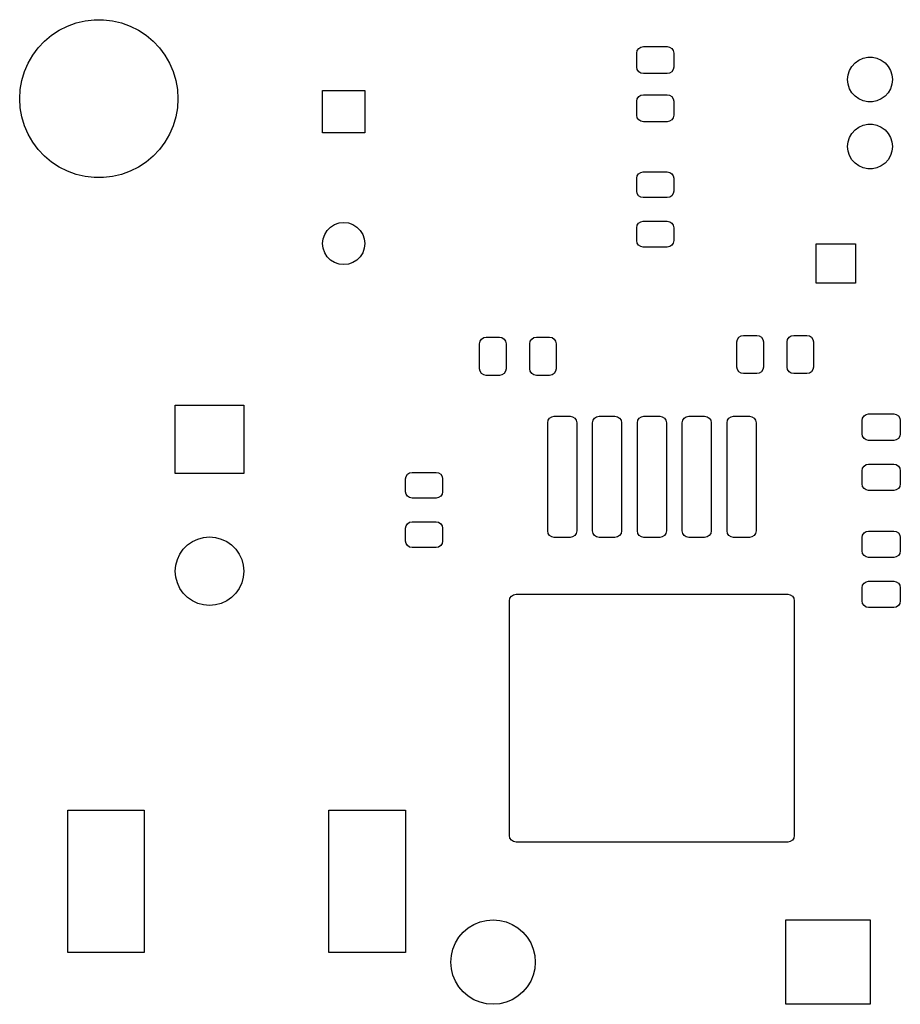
# Model space of a CAD drawing. Extents: x 44 to 145, y -86 to -26.
# Tile 4 of 10: x 44 to 77, y -63 to -26. Entities that reach past the tile are written whole.
import ezdxf

# ---------------------------------------------------------------- set-up
doc = ezdxf.new("R2010")
doc.units = 0
doc.layers.add('BLACK', color=7, linetype='CONTINUOUS')

msp = doc.modelspace()

# ---------------------------------------------------------------- linework, layer by layer
at = {"layer": 'BLACK', "linetype": 'CONTINUOUS'}
for p, q in [((45.911761, -25.845352), (46.23959, -25.726031)), ((46.23959, -25.726031), (46.579055, -25.645577)), ((46.579055, -25.645577), (46.925566, -25.605076)), ((46.925566, -25.605076), (47.274434, -25.605076)), ((47.274434, -25.605076), (47.620945, -25.645577)), ((47.620945, -25.645577), (47.96041, -25.726031)), ((47.96041, -25.726031), (48.288239, -25.845352)), ((45.308524, -26.19363), (45.6, -26.001924)), ((45.6, -26.001924), (45.911761, -25.845352)), ((48.288239, -25.845352), (48.6, -26.001924)), ((48.6, -26.001924), (48.891476, -26.19363)), ((44.801867, -26.671637), (45.041275, -26.417879)), ((45.041275, -26.417879), (45.308524, -26.19363)), ((48.891476, -26.19363), (49.158725, -26.417879)), ((49.158725, -26.417879), (49.398133, -26.671637)), ((44.593537, -26.951473), (44.801867, -26.671637)), ((49.398133, -26.671637), (49.606463, -26.951473)), ((67.5, -26.875), (67.51903, -26.779329)), ((67.5, -27.4), (67.5, -26.875)), ((67.51903, -26.779329), (67.573223, -26.698223)), ((67.573223, -26.698223), (67.654329, -26.64403)), ((67.654329, -26.64403), (67.75, -26.625)), ((67.75, -26.625), (68.65, -26.625)), ((68.65, -26.625), (68.745671, -26.64403)), ((68.745671, -26.64403), (68.826777, -26.698223)), ((68.826777, -26.698223), (68.88097, -26.779329)), ((68.88097, -26.779329), (68.9, -26.875)), ((68.9, -26.875), (68.9, -27.4)), ((44.280922, -27.57394), (44.419102, -27.253602)), ((44.419102, -27.253602), (44.593537, -26.951473)), ((49.606463, -26.951473), (49.780898, -27.253602)), ((49.780898, -27.253602), (49.919078, -27.57394)), ((75.657336, -27.375383), (75.776239, -27.243327)), ((75.776239, -27.243327), (75.92, -27.138878)), ((75.92, -27.138878), (76.082336, -27.066602)), ((76.082336, -27.066602), (76.256151, -27.029656)), ((76.256151, -27.029656), (76.433849, -27.029656)), ((76.433849, -27.029656), (76.607664, -27.066602)), ((76.607664, -27.066602), (76.77, -27.138878)), ((76.77, -27.138878), (76.913761, -27.243327)), ((76.913761, -27.243327), (77.032664, -27.375383)), ((44.180865, -27.908152), (44.280922, -27.57394)), ((49.919078, -27.57394), (50.019135, -27.908152)), ((67.51903, -27.495671), (67.5, -27.4)), ((67.573223, -27.576777), (67.51903, -27.495671)), ((67.654329, -27.63097), (67.573223, -27.576777)), ((68.826777, -27.576777), (68.745671, -27.63097)), ((68.88097, -27.495671), (68.826777, -27.576777)), ((68.9, -27.4), (68.88097, -27.495671)), ((75.513575, -27.698275), (75.568486, -27.529274)), ((75.568486, -27.529274), (75.657336, -27.375383)), ((77.032664, -27.375383), (77.121514, -27.529274)), ((77.121514, -27.529274), (77.176425, -27.698275)), ((44.120285, -28.251721), (44.180865, -27.908152)), ((50.019135, -27.908152), (50.079715, -28.251721)), ((67.75, -27.65), (67.654329, -27.63097)), ((68.65, -27.65), (67.75, -27.65)), ((68.745671, -27.63097), (68.65, -27.65)), ((75.495, -27.875), (75.513575, -27.698275)), ((75.513575, -28.051725), (75.495, -27.875)), ((77.176425, -27.698275), (77.195, -27.875)), ((77.195, -27.875), (77.176425, -28.051725)), ((44.1, -28.6), (44.120285, -28.251721)), ((50.079715, -28.251721), (50.1, -28.6)), ((55.588, -29.893349), (55.588, -28.293349)), ((55.588, -28.293349), (57.188, -28.293349)), ((57.188, -28.293349), (57.188, -29.893349)), ((75.568486, -28.220726), (75.513575, -28.051725)), ((75.657336, -28.374617), (75.568486, -28.220726)), ((75.776239, -28.506673), (75.657336, -28.374617)), ((77.032664, -28.374617), (76.913761, -28.506673)), ((77.121514, -28.220726), (77.032664, -28.374617)), ((77.176425, -28.051725), (77.121514, -28.220726)), ((44.120285, -28.948279), (44.1, -28.6)), ((50.1, -28.6), (50.079715, -28.948279)), ((67.5, -28.7), (67.51903, -28.604329)), ((67.5, -29.225), (67.5, -28.7)), ((67.51903, -28.604329), (67.573223, -28.523223)), ((67.573223, -28.523223), (67.654329, -28.46903)), ((67.654329, -28.46903), (67.75, -28.45)), ((67.75, -28.45), (68.65, -28.45)), ((68.65, -28.45), (68.745671, -28.46903)), ((68.745671, -28.46903), (68.826777, -28.523223)), ((68.826777, -28.523223), (68.88097, -28.604329)), ((68.88097, -28.604329), (68.9, -28.7)), ((68.9, -28.7), (68.9, -29.225)), ((75.92, -28.611122), (75.776239, -28.506673)), ((76.082336, -28.683398), (75.92, -28.611122)), ((76.256151, -28.720344), (76.082336, -28.683398)), ((76.433849, -28.720344), (76.256151, -28.720344)), ((76.607664, -28.683398), (76.433849, -28.720344)), ((76.77, -28.611122), (76.607664, -28.683398)), ((76.913761, -28.506673), (76.77, -28.611122)), ((44.180865, -29.291848), (44.120285, -28.948279)), ((50.079715, -28.948279), (50.019135, -29.291848)), ((44.280922, -29.62606), (44.180865, -29.291848)), ((50.019135, -29.291848), (49.919078, -29.62606)), ((67.51903, -29.320671), (67.5, -29.225)), ((67.573223, -29.401777), (67.51903, -29.320671)), ((67.654329, -29.45597), (67.573223, -29.401777)), ((67.75, -29.475), (67.654329, -29.45597)), ((68.65, -29.475), (67.75, -29.475)), ((68.745671, -29.45597), (68.65, -29.475)), ((68.826777, -29.401777), (68.745671, -29.45597)), ((68.88097, -29.320671), (68.826777, -29.401777)), ((68.9, -29.225), (68.88097, -29.320671)), ((44.419102, -29.946398), (44.280922, -29.62606)), ((49.919078, -29.62606), (49.780898, -29.946398)), ((75.657336, -29.915383), (75.776239, -29.783327)), ((75.776239, -29.783327), (75.92, -29.678878)), ((75.92, -29.678878), (76.082336, -29.606602)), ((76.082336, -29.606602), (76.256151, -29.569656)), ((76.256151, -29.569656), (76.433849, -29.569656)), ((76.433849, -29.569656), (76.607664, -29.606602)), ((76.607664, -29.606602), (76.77, -29.678878)), ((76.77, -29.678878), (76.913761, -29.783327)), ((76.913761, -29.783327), (77.032664, -29.915383)), ((44.593537, -30.248527), (44.419102, -29.946398)), ((49.780898, -29.946398), (49.606463, -30.248527)), ((57.188, -29.893349), (55.588, -29.893349)), ((75.495, -30.415), (75.513575, -30.238275)), ((75.513575, -30.238275), (75.568486, -30.069274)), ((75.568486, -30.069274), (75.657336, -29.915383)), ((77.032664, -29.915383), (77.121514, -30.069274)), ((77.121514, -30.069274), (77.176425, -30.238275)), ((77.176425, -30.238275), (77.195, -30.415)), ((44.801867, -30.528363), (44.593537, -30.248527)), ((45.041275, -30.782121), (44.801867, -30.528363)), ((49.398133, -30.528363), (49.158725, -30.782121)), ((49.606463, -30.248527), (49.398133, -30.528363)), ((75.513575, -30.591725), (75.495, -30.415)), ((75.568486, -30.760726), (75.513575, -30.591725)), ((77.176425, -30.591725), (77.121514, -30.760726)), ((77.195, -30.415), (77.176425, -30.591725)), ((45.308524, -31.00637), (45.041275, -30.782121)), ((49.158725, -30.782121), (48.891476, -31.00637)), ((75.657336, -30.914617), (75.568486, -30.760726)), ((75.776239, -31.046673), (75.657336, -30.914617)), ((77.032664, -30.914617), (76.913761, -31.046673)), ((77.121514, -30.760726), (77.032664, -30.914617)), ((45.6, -31.198076), (45.308524, -31.00637)), ((45.911761, -31.354648), (45.6, -31.198076)), ((46.23959, -31.473969), (45.911761, -31.354648)), ((48.288239, -31.354648), (47.96041, -31.473969)), ((48.6, -31.198076), (48.288239, -31.354648)), ((48.891476, -31.00637), (48.6, -31.198076)), ((75.92, -31.151122), (75.776239, -31.046673)), ((76.082336, -31.223398), (75.92, -31.151122)), ((76.256151, -31.260344), (76.082336, -31.223398)), ((76.433849, -31.260344), (76.256151, -31.260344)), ((76.607664, -31.223398), (76.433849, -31.260344)), ((76.77, -31.151122), (76.607664, -31.223398)), ((76.913761, -31.046673), (76.77, -31.151122)), ((46.579055, -31.554423), (46.23959, -31.473969)), ((46.925566, -31.594924), (46.579055, -31.554423)), ((47.274434, -31.594924), (46.925566, -31.594924)), ((47.620945, -31.554423), (47.274434, -31.594924)), ((47.96041, -31.473969), (47.620945, -31.554423)), ((67.5, -31.61875), (67.518554, -31.525471)), ((67.5, -32.10625), (67.5, -31.61875)), ((67.518554, -31.525471), (67.571393, -31.446393)), ((67.571393, -31.446393), (67.650471, -31.393554)), ((67.650471, -31.393554), (67.74375, -31.375)), ((67.74375, -31.375), (68.65625, -31.375)), ((68.65625, -31.375), (68.749529, -31.393554)), ((68.749529, -31.393554), (68.828607, -31.446393)), ((68.828607, -31.446393), (68.881446, -31.525471)), ((68.881446, -31.525471), (68.9, -31.61875)), ((68.9, -31.61875), (68.9, -32.10625)), ((67.518554, -32.199529), (67.5, -32.10625)), ((68.9, -32.10625), (68.881446, -32.199529)), ((67.571393, -32.278607), (67.518554, -32.199529)), ((67.650471, -32.331446), (67.571393, -32.278607)), ((67.74375, -32.35), (67.650471, -32.331446)), ((68.65625, -32.35), (67.74375, -32.35)), ((68.749529, -32.331446), (68.65625, -32.35)), ((68.828607, -32.278607), (68.749529, -32.331446)), ((68.881446, -32.199529), (68.828607, -32.278607)), ((55.667225, -33.746242), (55.762535, -33.594557)), ((55.762535, -33.594557), (55.889208, -33.467884)), ((55.889208, -33.467884), (56.040893, -33.372574)), ((56.040893, -33.372574), (56.209983, -33.313407)), ((56.209983, -33.313407), (56.388, -33.293349)), ((56.388, -33.293349), (56.566017, -33.313407)), ((56.566017, -33.313407), (56.735107, -33.372574)), ((56.735107, -33.372574), (56.886792, -33.467884)), ((56.886792, -33.467884), (57.013465, -33.594557)), ((57.013465, -33.594557), (57.108775, -33.746242)), ((67.5, -33.49375), (67.518554, -33.400471)), ((67.5, -33.98125), (67.5, -33.49375)), ((67.518554, -33.400471), (67.571393, -33.321393)), ((67.571393, -33.321393), (67.650471, -33.268554)), ((67.650471, -33.268554), (67.74375, -33.25)), ((67.74375, -33.25), (68.65625, -33.25)), ((68.65625, -33.25), (68.749529, -33.268554)), ((68.749529, -33.268554), (68.828607, -33.321393)), ((68.828607, -33.321393), (68.881446, -33.400471)), ((68.881446, -33.400471), (68.9, -33.49375)), ((68.9, -33.49375), (68.9, -33.98125)), ((55.588, -34.093349), (55.608058, -33.915332)), ((55.608058, -33.915332), (55.667225, -33.746242)), ((57.108775, -33.746242), (57.167942, -33.915332)), ((57.167942, -33.915332), (57.188, -34.093349)), ((55.608058, -34.271366), (55.588, -34.093349)), ((55.667225, -34.440456), (55.608058, -34.271366)), ((57.167942, -34.271366), (57.108775, -34.440456)), ((57.188, -34.093349), (57.167942, -34.271366)), ((67.518554, -34.074529), (67.5, -33.98125)), ((67.571393, -34.153607), (67.518554, -34.074529)), ((67.650471, -34.206446), (67.571393, -34.153607)), ((67.74375, -34.225), (67.650471, -34.206446)), ((68.65625, -34.225), (67.74375, -34.225)), ((68.749529, -34.206446), (68.65625, -34.225)), ((68.828607, -34.153607), (68.749529, -34.206446)), ((68.881446, -34.074529), (68.828607, -34.153607)), ((68.9, -33.98125), (68.881446, -34.074529)), ((74.3, -35.6), (74.3, -34.1)), ((74.3, -34.1), (75.8, -34.1)), ((75.8, -34.1), (75.8, -35.6)), ((55.762535, -34.592141), (55.667225, -34.440456)), ((55.889208, -34.718814), (55.762535, -34.592141)), ((56.040893, -34.814124), (55.889208, -34.718814)), ((56.886792, -34.718814), (56.735107, -34.814124)), ((57.013465, -34.592141), (56.886792, -34.718814)), ((57.108775, -34.440456), (57.013465, -34.592141)), ((56.209983, -34.873291), (56.040893, -34.814124)), ((56.388, -34.893349), (56.209983, -34.873291)), ((56.566017, -34.873291), (56.388, -34.893349)), ((56.735107, -34.814124), (56.566017, -34.873291)), ((75.8, -35.6), (74.3, -35.6)), ((61.615223, -37.715374), (61.696329, -37.661181)), ((61.696329, -37.661181), (61.792, -37.642151)), ((61.792, -37.642151), (62.292, -37.642151)), ((62.292, -37.642151), (62.387671, -37.661181)), ((62.387671, -37.661181), (62.468777, -37.715374)), ((63.515223, -37.715374), (63.596329, -37.661181)), ((63.596329, -37.661181), (63.692, -37.642151)), ((63.692, -37.642151), (64.192, -37.642151)), ((64.192, -37.642151), (64.287671, -37.661181)), ((64.287671, -37.661181), (64.368777, -37.715374)), ((71.31903, -37.729329), (71.373223, -37.648223)), ((71.373223, -37.648223), (71.454329, -37.59403)), ((71.454329, -37.59403), (71.55, -37.575)), ((71.55, -37.575), (72.05, -37.575)), ((72.05, -37.575), (72.145671, -37.59403)), ((72.145671, -37.59403), (72.226777, -37.648223)), ((72.226777, -37.648223), (72.28097, -37.729329)), ((73.21903, -37.729329), (73.273223, -37.648223)), ((73.273223, -37.648223), (73.354329, -37.59403)), ((73.354329, -37.59403), (73.45, -37.575)), ((73.45, -37.575), (73.95, -37.575)), ((73.95, -37.575), (74.045671, -37.59403)), ((74.045671, -37.59403), (74.126777, -37.648223)), ((74.126777, -37.648223), (74.18097, -37.729329)), ((61.542, -37.892151), (61.56103, -37.79648)), ((61.542, -38.842151), (61.542, -37.892151)), ((61.56103, -37.79648), (61.615223, -37.715374)), ((62.468777, -37.715374), (62.52297, -37.79648)), ((62.52297, -37.79648), (62.542, -37.892151)), ((62.542, -37.892151), (62.542, -38.842151)), ((63.442, -37.892151), (63.46103, -37.79648)), ((63.442, -38.842151), (63.442, -37.892151)), ((63.46103, -37.79648), (63.515223, -37.715374)), ((64.368777, -37.715374), (64.42297, -37.79648)), ((64.42297, -37.79648), (64.442, -37.892151)), ((64.442, -37.892151), (64.442, -38.842151)), ((71.3, -37.825), (71.31903, -37.729329)), ((71.3, -38.775), (71.3, -37.825)), ((72.28097, -37.729329), (72.3, -37.825)), ((72.3, -37.825), (72.3, -38.775)), ((73.2, -37.825), (73.21903, -37.729329)), ((73.2, -38.775), (73.2, -37.825)), ((74.18097, -37.729329), (74.2, -37.825)), ((74.2, -37.825), (74.2, -38.775)), ((71.31903, -38.870671), (71.3, -38.775)), ((72.3, -38.775), (72.28097, -38.870671)), ((73.21903, -38.870671), (73.2, -38.775)), ((74.2, -38.775), (74.18097, -38.870671)), ((61.56103, -38.937822), (61.542, -38.842151)), ((61.615223, -39.018928), (61.56103, -38.937822)), ((61.696329, -39.073121), (61.615223, -39.018928)), ((61.792, -39.092151), (61.696329, -39.073121)), ((62.292, -39.092151), (61.792, -39.092151)), ((62.387671, -39.073121), (62.292, -39.092151)), ((62.468777, -39.018928), (62.387671, -39.073121)), ((62.52297, -38.937822), (62.468777, -39.018928)), ((62.542, -38.842151), (62.52297, -38.937822)), ((63.46103, -38.937822), (63.442, -38.842151)), ((63.515223, -39.018928), (63.46103, -38.937822)), ((63.596329, -39.073121), (63.515223, -39.018928)), ((63.692, -39.092151), (63.596329, -39.073121)), ((64.192, -39.092151), (63.692, -39.092151)), ((64.287671, -39.073121), (64.192, -39.092151)), ((64.368777, -39.018928), (64.287671, -39.073121)), ((64.42297, -38.937822), (64.368777, -39.018928)), ((64.442, -38.842151), (64.42297, -38.937822)), ((71.373223, -38.951777), (71.31903, -38.870671)), ((71.454329, -39.00597), (71.373223, -38.951777)), ((71.55, -39.025), (71.454329, -39.00597)), ((72.05, -39.025), (71.55, -39.025)), ((72.145671, -39.00597), (72.05, -39.025)), ((72.226777, -38.951777), (72.145671, -39.00597)), ((72.28097, -38.870671), (72.226777, -38.951777)), ((73.273223, -38.951777), (73.21903, -38.870671)), ((73.354329, -39.00597), (73.273223, -38.951777)), ((73.45, -39.025), (73.354329, -39.00597)), ((73.95, -39.025), (73.45, -39.025)), ((74.045671, -39.00597), (73.95, -39.025)), ((74.126777, -38.951777), (74.045671, -39.00597)), ((74.18097, -38.870671), (74.126777, -38.951777)), ((50, -42.818651), (50, -40.218651)), ((50, -40.218651), (52.6, -40.218651)), ((52.6, -40.218651), (52.6, -42.818651)), ((64.195223, -40.712374), (64.276329, -40.658181)), ((64.276329, -40.658181), (64.372, -40.639151)), ((64.372, -40.639151), (64.972, -40.639151)), ((64.972, -40.639151), (65.067671, -40.658181)), ((65.067671, -40.658181), (65.148777, -40.712374)), ((65.895223, -40.712374), (65.976329, -40.658181)), ((65.976329, -40.658181), (66.072, -40.639151)), ((66.072, -40.639151), (66.672, -40.639151)), ((66.672, -40.639151), (66.767671, -40.658181)), ((66.767671, -40.658181), (66.848777, -40.712374)), ((67.595223, -40.712374), (67.676329, -40.658181)), ((67.676329, -40.658181), (67.772, -40.639151)), ((67.772, -40.639151), (68.372, -40.639151)), ((68.372, -40.639151), (68.467671, -40.658181)), ((68.467671, -40.658181), (68.548777, -40.712374)), ((69.295223, -40.712374), (69.376329, -40.658181)), ((69.376329, -40.658181), (69.472, -40.639151)), ((69.472, -40.639151), (70.072, -40.639151)), ((70.072, -40.639151), (70.167671, -40.658181)), ((70.167671, -40.658181), (70.248777, -40.712374)), ((70.995223, -40.712374), (71.076329, -40.658181)), ((71.076329, -40.658181), (71.172, -40.639151)), ((71.172, -40.639151), (71.772, -40.639151)), ((71.772, -40.639151), (71.867671, -40.658181)), ((71.867671, -40.658181), (71.948777, -40.712374)), ((76.06203, -40.710329), (76.116223, -40.629223)), ((76.116223, -40.629223), (76.197329, -40.57503)), ((76.197329, -40.57503), (76.293, -40.556)), ((76.293, -40.556), (77.243, -40.556)), ((77.243, -40.556), (77.338671, -40.57503)), ((77.338671, -40.57503), (77.419777, -40.629223)), ((77.419777, -40.629223), (77.47397, -40.710329)), ((64.122, -40.889151), (64.14103, -40.79348)), ((64.122, -44.989151), (64.122, -40.889151)), ((64.14103, -40.79348), (64.195223, -40.712374)), ((65.148777, -40.712374), (65.20297, -40.79348)), ((65.20297, -40.79348), (65.222, -40.889151)), ((65.222, -40.889151), (65.222, -44.989151)), ((65.822, -40.889151), (65.84103, -40.79348)), ((65.822, -44.989151), (65.822, -40.889151)), ((65.84103, -40.79348), (65.895223, -40.712374)), ((66.848777, -40.712374), (66.90297, -40.79348)), ((66.90297, -40.79348), (66.922, -40.889151)), ((66.922, -40.889151), (66.922, -44.989151)), ((67.522, -40.889151), (67.54103, -40.79348)), ((67.522, -44.989151), (67.522, -40.889151)), ((67.54103, -40.79348), (67.595223, -40.712374)), ((68.548777, -40.712374), (68.60297, -40.79348)), ((68.60297, -40.79348), (68.622, -40.889151)), ((68.622, -40.889151), (68.622, -44.989151)), ((69.222, -40.889151), (69.24103, -40.79348)), ((69.222, -44.989151), (69.222, -40.889151)), ((69.24103, -40.79348), (69.295223, -40.712374)), ((70.248777, -40.712374), (70.30297, -40.79348)), ((70.30297, -40.79348), (70.322, -40.889151)), ((70.322, -40.889151), (70.322, -44.989151)), ((70.922, -40.889151), (70.94103, -40.79348)), ((70.922, -44.989151), (70.922, -40.889151)), ((70.94103, -40.79348), (70.995223, -40.712374)), ((71.948777, -40.712374), (72.00297, -40.79348)), ((72.00297, -40.79348), (72.022, -40.889151)), ((72.022, -40.889151), (72.022, -44.989151)), ((76.043, -40.806), (76.06203, -40.710329)), ((76.043, -41.306), (76.043, -40.806)), ((77.47397, -40.710329), (77.493, -40.806)), ((77.493, -40.806), (77.493, -41.306)), ((76.06203, -41.401671), (76.043, -41.306)), ((76.116223, -41.482777), (76.06203, -41.401671)), ((77.47397, -41.401671), (77.419777, -41.482777)), ((77.493, -41.306), (77.47397, -41.401671)), ((76.197329, -41.53697), (76.116223, -41.482777)), ((76.293, -41.556), (76.197329, -41.53697)), ((77.243, -41.556), (76.293, -41.556)), ((77.338671, -41.53697), (77.243, -41.556)), ((77.419777, -41.482777), (77.338671, -41.53697)), ((76.06203, -42.610329), (76.116223, -42.529223)), ((76.116223, -42.529223), (76.197329, -42.47503)), ((76.197329, -42.47503), (76.293, -42.456)), ((76.293, -42.456), (77.243, -42.456)), ((77.243, -42.456), (77.338671, -42.47503)), ((77.338671, -42.47503), (77.419777, -42.529223)), ((77.419777, -42.529223), (77.47397, -42.610329)), ((52.6, -42.818651), (50, -42.818651)), ((58.736, -43.01475), (58.754554, -42.921471)), ((58.754554, -42.921471), (58.807393, -42.842393)), ((58.807393, -42.842393), (58.886471, -42.789554)), ((58.886471, -42.789554), (58.97975, -42.771)), ((58.97975, -42.771), (59.89225, -42.771)), ((59.89225, -42.771), (59.985529, -42.789554)), ((59.985529, -42.789554), (60.064607, -42.842393)), ((60.064607, -42.842393), (60.117446, -42.921471)), ((60.117446, -42.921471), (60.136, -43.01475)), ((76.043, -42.706), (76.06203, -42.610329)), ((76.043, -43.206), (76.043, -42.706)), ((77.47397, -42.610329), (77.493, -42.706)), ((77.493, -42.706), (77.493, -43.206)), ((58.736, -43.50225), (58.736, -43.01475)), ((60.136, -43.01475), (60.136, -43.50225)), ((76.06203, -43.301671), (76.043, -43.206)), ((76.116223, -43.382777), (76.06203, -43.301671)), ((77.47397, -43.301671), (77.419777, -43.382777)), ((77.493, -43.206), (77.47397, -43.301671)), ((58.754554, -43.595529), (58.736, -43.50225)), ((58.807393, -43.674607), (58.754554, -43.595529)), ((58.886471, -43.727446), (58.807393, -43.674607)), ((60.064607, -43.674607), (59.985529, -43.727446)), ((60.117446, -43.595529), (60.064607, -43.674607)), ((60.136, -43.50225), (60.117446, -43.595529)), ((76.197329, -43.43697), (76.116223, -43.382777)), ((76.293, -43.456), (76.197329, -43.43697)), ((77.243, -43.456), (76.293, -43.456)), ((77.338671, -43.43697), (77.243, -43.456)), ((77.419777, -43.382777), (77.338671, -43.43697)), ((58.97975, -43.746), (58.886471, -43.727446)), ((59.89225, -43.746), (58.97975, -43.746)), ((59.985529, -43.727446), (59.89225, -43.746)), ((58.736, -44.88975), (58.754554, -44.796471)), ((58.754554, -44.796471), (58.807393, -44.717393)), ((58.807393, -44.717393), (58.886471, -44.664554)), ((58.886471, -44.664554), (58.97975, -44.646)), ((58.97975, -44.646), (59.89225, -44.646)), ((59.89225, -44.646), (59.985529, -44.664554)), ((59.985529, -44.664554), (60.064607, -44.717393)), ((60.064607, -44.717393), (60.117446, -44.796471)), ((60.117446, -44.796471), (60.136, -44.88975)), ((58.736, -45.37725), (58.736, -44.88975)), ((60.136, -44.88975), (60.136, -45.37725)), ((64.14103, -45.084822), (64.122, -44.989151)), ((64.195223, -45.165928), (64.14103, -45.084822)), ((64.276329, -45.220121), (64.195223, -45.165928)), ((65.148777, -45.165928), (65.067671, -45.220121)), ((65.20297, -45.084822), (65.148777, -45.165928)), ((65.222, -44.989151), (65.20297, -45.084822)), ((65.84103, -45.084822), (65.822, -44.989151)), ((65.895223, -45.165928), (65.84103, -45.084822)), ((65.976329, -45.220121), (65.895223, -45.165928)), ((66.848777, -45.165928), (66.767671, -45.220121)), ((66.90297, -45.084822), (66.848777, -45.165928)), ((66.922, -44.989151), (66.90297, -45.084822)), ((67.54103, -45.084822), (67.522, -44.989151)), ((67.595223, -45.165928), (67.54103, -45.084822)), ((67.676329, -45.220121), (67.595223, -45.165928)), ((68.548777, -45.165928), (68.467671, -45.220121)), ((68.60297, -45.084822), (68.548777, -45.165928)), ((68.622, -44.989151), (68.60297, -45.084822)), ((69.24103, -45.084822), (69.222, -44.989151)), ((69.295223, -45.165928), (69.24103, -45.084822)), ((69.376329, -45.220121), (69.295223, -45.165928)), ((70.248777, -45.165928), (70.167671, -45.220121)), ((70.30297, -45.084822), (70.248777, -45.165928)), ((70.322, -44.989151), (70.30297, -45.084822)), ((70.94103, -45.084822), (70.922, -44.989151)), ((70.995223, -45.165928), (70.94103, -45.084822)), ((71.076329, -45.220121), (70.995223, -45.165928)), ((71.948777, -45.165928), (71.867671, -45.220121)), ((72.00297, -45.084822), (71.948777, -45.165928)), ((72.022, -44.989151), (72.00297, -45.084822)), ((76.043, -45.246), (76.06203, -45.150329)), ((76.06203, -45.150329), (76.116223, -45.069223)), ((76.116223, -45.069223), (76.197329, -45.01503)), ((76.197329, -45.01503), (76.293, -44.996)), ((76.293, -44.996), (77.243, -44.996)), ((77.243, -44.996), (77.338671, -45.01503)), ((77.338671, -45.01503), (77.419777, -45.069223)), ((77.419777, -45.069223), (77.47397, -45.150329)), ((77.47397, -45.150329), (77.493, -45.246)), ((50.304142, -45.683027), (50.464376, -45.522793)), ((50.464376, -45.522793), (50.65, -45.392818)), ((50.65, -45.392818), (50.855374, -45.297051)), ((50.855374, -45.297051), (51.074257, -45.238401)), ((51.074257, -45.238401), (51.3, -45.218651)), ((51.3, -45.218651), (51.525743, -45.238401)), ((51.525743, -45.238401), (51.744626, -45.297051)), ((51.744626, -45.297051), (51.95, -45.392818)), ((51.95, -45.392818), (52.135624, -45.522793)), ((52.135624, -45.522793), (52.295858, -45.683027)), ((58.754554, -45.470529), (58.736, -45.37725)), ((58.807393, -45.549607), (58.754554, -45.470529)), ((58.886471, -45.602446), (58.807393, -45.549607)), ((60.064607, -45.549607), (59.985529, -45.602446)), ((60.117446, -45.470529), (60.064607, -45.549607)), ((60.136, -45.37725), (60.117446, -45.470529)), ((64.372, -45.239151), (64.276329, -45.220121)), ((64.972, -45.239151), (64.372, -45.239151)), ((65.067671, -45.220121), (64.972, -45.239151)), ((66.072, -45.239151), (65.976329, -45.220121)), ((66.672, -45.239151), (66.072, -45.239151)), ((66.767671, -45.220121), (66.672, -45.239151)), ((67.772, -45.239151), (67.676329, -45.220121)), ((68.372, -45.239151), (67.772, -45.239151)), ((68.467671, -45.220121), (68.372, -45.239151)), ((69.472, -45.239151), (69.376329, -45.220121)), ((70.072, -45.239151), (69.472, -45.239151)), ((70.167671, -45.220121), (70.072, -45.239151)), ((71.172, -45.239151), (71.076329, -45.220121)), ((71.772, -45.239151), (71.172, -45.239151)), ((71.867671, -45.220121), (71.772, -45.239151)), ((76.043, -45.746), (76.043, -45.246)), ((77.493, -45.246), (77.493, -45.746)), ((50.0784, -46.074025), (50.174167, -45.868651)), ((50.174167, -45.868651), (50.304142, -45.683027)), ((52.295858, -45.683027), (52.425833, -45.868651)), ((52.425833, -45.868651), (52.5216, -46.074025)), ((58.97975, -45.621), (58.886471, -45.602446)), ((59.89225, -45.621), (58.97975, -45.621)), ((59.985529, -45.602446), (59.89225, -45.621)), ((76.06203, -45.841671), (76.043, -45.746)), ((76.116223, -45.922777), (76.06203, -45.841671)), ((76.197329, -45.97697), (76.116223, -45.922777)), ((77.419777, -45.922777), (77.338671, -45.97697)), ((77.47397, -45.841671), (77.419777, -45.922777)), ((77.493, -45.746), (77.47397, -45.841671)), ((50, -46.518651), (50.01975, -46.292908)), ((50.01975, -46.292908), (50.0784, -46.074025)), ((52.5216, -46.074025), (52.58025, -46.292908)), ((52.58025, -46.292908), (52.6, -46.518651)), ((76.293, -45.996), (76.197329, -45.97697)), ((77.243, -45.996), (76.293, -45.996)), ((77.338671, -45.97697), (77.243, -45.996)), ((50.01975, -46.744394), (50, -46.518651)), ((52.6, -46.518651), (52.58025, -46.744394)), ((50.0784, -46.963277), (50.01975, -46.744394)), ((50.174167, -47.168651), (50.0784, -46.963277)), ((52.5216, -46.963277), (52.425833, -47.168651)), ((52.58025, -46.744394), (52.5216, -46.963277)), ((76.06203, -47.050329), (76.116223, -46.969223)), ((76.116223, -46.969223), (76.197329, -46.91503)), ((76.197329, -46.91503), (76.293, -46.896)), ((76.293, -46.896), (77.243, -46.896)), ((77.243, -46.896), (77.338671, -46.91503)), ((77.338671, -46.91503), (77.419777, -46.969223)), ((77.419777, -46.969223), (77.47397, -47.050329)), ((50.304142, -47.354275), (50.174167, -47.168651)), ((50.464376, -47.514509), (50.304142, -47.354275)), ((52.295858, -47.354275), (52.135624, -47.514509)), ((52.425833, -47.168651), (52.295858, -47.354275)), ((62.745224, -47.462375), (62.82633, -47.408181)), ((62.82633, -47.408181), (62.922002, -47.389151)), ((62.922002, -47.389151), (73.221998, -47.389151)), ((73.221998, -47.389151), (73.31767, -47.408181)), ((73.31767, -47.408181), (73.398776, -47.462375)), ((76.043, -47.146), (76.06203, -47.050329)), ((76.043, -47.646), (76.043, -47.146)), ((77.47397, -47.050329), (77.493, -47.146)), ((77.493, -47.146), (77.493, -47.646)), ((50.65, -47.644484), (50.464376, -47.514509)), ((50.855374, -47.740251), (50.65, -47.644484)), ((51.074257, -47.798901), (50.855374, -47.740251)), ((51.744626, -47.740251), (51.525743, -47.798901)), ((51.95, -47.644484), (51.744626, -47.740251)), ((52.135624, -47.514509), (51.95, -47.644484)), ((62.672, -47.639153), (62.69103, -47.543481)), ((62.672, -56.539149), (62.672, -47.639153)), ((62.69103, -47.543481), (62.745224, -47.462375)), ((73.398776, -47.462375), (73.45297, -47.543481)), ((73.45297, -47.543481), (73.472, -47.639153)), ((73.472, -47.639153), (73.472, -56.539149)), ((76.06203, -47.741671), (76.043, -47.646)), ((76.116223, -47.822777), (76.06203, -47.741671)), ((77.47397, -47.741671), (77.419777, -47.822777)), ((77.493, -47.646), (77.47397, -47.741671)), ((51.3, -47.818651), (51.074257, -47.798901)), ((51.525743, -47.798901), (51.3, -47.818651)), ((76.197329, -47.87697), (76.116223, -47.822777)), ((76.293, -47.896), (76.197329, -47.87697)), ((77.243, -47.896), (76.293, -47.896)), ((77.338671, -47.87697), (77.243, -47.896)), ((77.419777, -47.822777), (77.338671, -47.87697)), ((45.924, -60.982651), (45.924, -55.582651)), ((45.924, -55.582651), (48.824, -55.582651)), ((48.824, -55.582651), (48.824, -60.982651)), ((55.824, -60.982651), (55.824, -55.582651)), ((55.824, -55.582651), (58.724, -55.582651)), ((58.724, -55.582651), (58.724, -60.982651)), ((62.69103, -56.634821), (62.672, -56.539149)), ((62.745224, -56.715927), (62.69103, -56.634821)), ((62.82633, -56.770121), (62.745224, -56.715927)), ((73.398776, -56.715927), (73.31767, -56.770121)), ((73.45297, -56.634821), (73.398776, -56.715927)), ((73.472, -56.539149), (73.45297, -56.634821)), ((62.922002, -56.789151), (62.82633, -56.770121)), ((73.221998, -56.789151), (62.922002, -56.789151)), ((73.31767, -56.770121), (73.221998, -56.789151)), ((60.920829, -60.209629), (61.111744, -60.046573)), ((61.111744, -60.046573), (61.325815, -59.91539)), ((61.325815, -59.91539), (61.557773, -59.81931)), ((61.557773, -59.81931), (61.801905, -59.760699)), ((61.801905, -59.760699), (62.0522, -59.741)), ((62.0522, -59.741), (62.302495, -59.760699)), ((62.302495, -59.760699), (62.546627, -59.81931)), ((62.546627, -59.81931), (62.778585, -59.91539)), ((62.778585, -59.91539), (62.992656, -60.046573)), ((62.992656, -60.046573), (63.183571, -60.209629)), ((73.1522, -62.941), (73.1522, -59.741)), ((73.1522, -59.741), (76.3522, -59.741)), ((76.3522, -59.741), (76.3522, -62.941)), ((60.62659, -60.614615), (60.757773, -60.400544)), ((60.757773, -60.400544), (60.920829, -60.209629)), ((63.183571, -60.209629), (63.346627, -60.400544)), ((63.346627, -60.400544), (63.47781, -60.614615)), ((60.471899, -61.090705), (60.53051, -60.846573)), ((60.53051, -60.846573), (60.62659, -60.614615)), ((63.47781, -60.614615), (63.57389, -60.846573)), ((63.57389, -60.846573), (63.632501, -61.090705)), ((48.824, -60.982651), (45.924, -60.982651)), ((58.724, -60.982651), (55.824, -60.982651)), ((60.4522, -61.341), (60.471899, -61.090705)), ((63.632501, -61.090705), (63.6522, -61.341)), ((60.471899, -61.591295), (60.4522, -61.341)), ((60.53051, -61.835427), (60.471899, -61.591295)), ((63.632501, -61.591295), (63.57389, -61.835427)), ((63.6522, -61.341), (63.632501, -61.591295)), ((60.62659, -62.067385), (60.53051, -61.835427)), ((63.57389, -61.835427), (63.47781, -62.067385)), ((60.757773, -62.281456), (60.62659, -62.067385)), ((60.920829, -62.472371), (60.757773, -62.281456)), ((63.346627, -62.281456), (63.183571, -62.472371)), ((63.47781, -62.067385), (63.346627, -62.281456)), ((61.111744, -62.635427), (60.920829, -62.472371)), ((61.325815, -62.76661), (61.111744, -62.635427)), ((62.992656, -62.635427), (62.778585, -62.76661)), ((63.183571, -62.472371), (62.992656, -62.635427)), ((61.557773, -62.86269), (61.325815, -62.76661)), ((61.801905, -62.921301), (61.557773, -62.86269)), ((62.0522, -62.941), (61.801905, -62.921301)), ((62.302495, -62.921301), (62.0522, -62.941)), ((62.546627, -62.86269), (62.302495, -62.921301)), ((62.778585, -62.76661), (62.546627, -62.86269)), ((76.3522, -62.941), (73.1522, -62.941))]:
    msp.add_line(p, q, dxfattribs=at)

doc.saveas('drawing.dxf')
